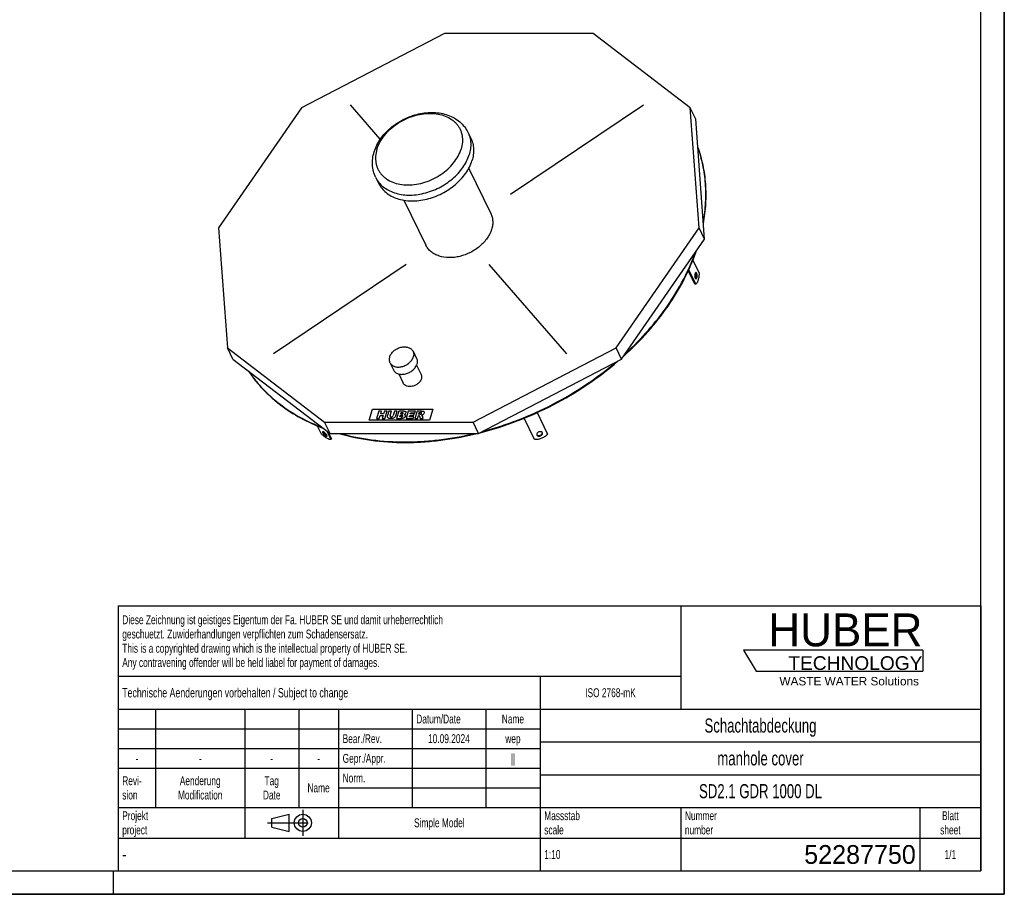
# Model space of a CAD drawing. Header units: millimetres. Extents: x 0 to 4200, y 0 to 2970.
# Tile 2 of 2: x 2100 to 4200, y 0 to 1866. Entities that reach past the tile are written whole.
import ezdxf

# ---------------------------------------------------------------- set-up
doc = ezdxf.new("R2010")
doc.units = ezdxf.units.MM
doc.header["$LTSCALE"] = 231
doc.linetypes.add('CENTER', pattern=[0.6, 0.375, -0.075, 0.075, -0.075])
doc.layers.get('0').update_dxf_attribs({"linetype": 'CONTINUOUS'})
for name, color, linetype in [('_ACHSEN', 7, 'CONTINUOUS'), ('_KURVEN', 7, 'CONTINUOUS'), ('_ZEICHNUNGSELEM', 7, 'CONTINUOUS'), ('HUBER_Logo_BL2', 7, 'CONTINUOUS')]:
    doc.layers.add(name, color=color, linetype=linetype)
doc.styles.get("Standard").update_dxf_attribs({"font": 'txt', "width": 0.7})
doc.styles.add('TEXTSTYLE_2', font='txt')
doc.styles.add('TEXTSTYLE_3', font='arial.ttf')
doc.styles.add('TEXTSTYLE_5', font='txt', dxfattribs={"width": 0.8})
doc.styles.add('TEXTSTYLE_6', font='txt')

# ---------------------------------------------------------------- blocks, each defined once
blk = doc.blocks.new('HUBER_LOGO_BL2', base_point=(3837.4970723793, 503.7418842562))
at = {"layer": 'HUBER_Logo_BL2', "color": 5, "linetype": 'Continuous'}
for p, q in [((4026.4373909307, 520.9963851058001), (3643.9373909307, 520.9963851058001)), ((3643.9373909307, 520.9963851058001), (3670.9373909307, 475.9963851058)), ((4026.4373909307, 520.9963851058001), (4026.4373909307, 475.9963851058)), ((3670.9373909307, 475.9963851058), (4026.4373909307, 475.9963851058))]:
    blk.add_line(p, q, dxfattribs=at)
at = {"layer": 'HUBER_Logo_BL2', "color": 2, "linetype": 'Continuous', "attachment_point": 3, "line_spacing_factor": 0.78}
for s, insert, char_height, width, style in [('HUBER\\P\\fArial;\\H29.25;TECHNOLOGY ', (4025.3559944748, 599.0850705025), 70.2, 387.671641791, 'TEXTSTYLE_2'), ('WASTE WATER Solutions', (4017.975407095, 463.5928255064), 18, 297.0334572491, 'TEXTSTYLE_3')]:
    blk.add_mtext(s, dxfattribs=dict(at, insert=insert, char_height=char_height, width=width, style=style))
blk = doc.blocks.new('PROJEKTIONSMETHODE_1_BL3', base_point=(2680.0000000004, 152.5000000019))
at = {"color": 2, "linetype": 'Continuous'}
for p, q in [((2637.8333333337, 161.6666666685), (2674.5000000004, 170.8333333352)), ((2674.5000000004, 134.1666666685), (2674.5000000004, 170.8333333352)), ((2637.8333333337, 143.3333333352), (2637.8333333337, 161.6666666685)), ((2637.8333333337, 143.3333333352), (2674.5000000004, 134.1666666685))]:
    blk.add_line(p, q, dxfattribs=at)
at = {"color": 2, "linetype": 'CENTER'}
for p, q in [((2703.8333333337, 180.0000000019), (2703.8333333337, 125.0000000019)), ((2628.666666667, 152.5000000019), (2731.3333333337, 152.5000000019))]:
    blk.add_line(p, q, dxfattribs=at)
at = {"color": 2, "linetype": 'Continuous'}
for radius in [18.3333333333, 9.1666666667]:
    blk.add_circle((2703.8333333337, 152.5000000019), radius, dxfattribs=at)
blk = doc.blocks.new('*T11')
at = {"color": 3, "linetype": 'Continuous'}
for p, q in [((0, 0), (1840, 0)), ((0, 0), (0, -565)), ((1200, 0), (1200, -220)), ((1840, 0), (1840, -565)), ((0, -150), (1200, -150)), ((900, -150), (900, -565)), ((0, -220), (1840, -220)), ((80, -220), (80, -430)), ((270, -220), (270, -495)), ((385, -220), (385, -430)), ((470, -220), (470, -495)), ((627, -220), (627, -430)), ((784, -220), (784, -430)), ((0, -262), (900, -262)), ((900, -290), (1840, -290)), ((0, -304), (900, -304)), ((0, -346), (900, -346)), ((900, -360), (1840, -360)), ((470, -388), (900, -388)), ((0, -430), (1840, -430)), ((1200, -430), (1200, -565)), ((1710, -430), (1710, -565)), ((0, -495), (1840, -495)), ((0, -565), (1840, -565))]:
    blk.add_line(p, q, dxfattribs=at)
at = {"layer": '_ZEICHNUNGSELEM', "color": 2, "linetype": 'Continuous', "line_spacing_factor": 0.96}
for s, insert, char_height, width, attachment_point in [('Diese Zeichnung ist geistiges Eigentum der Fa. HUBER SE und damit urheberrechtlich \\Pgeschuetzt. Zuwiderhandlungen verpflichten zum Schadensersatz.\\PThis is a copyrighted drawing which is the intellectual property of HUBER SE.\\PAny contravening offender will be held liabel for payment of damages.', (8.75, -19.9), 19, 2214.8571428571, 1), ('Technische Aenderungen vorbehalten / Subject to change', (8.75, -175), 20, 1524.7619047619, 1), ('ISO 2768-mK', (1050, -175.5), 19, 332.9523809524, 2), ('Datum/Date', (635.75, -231.5), 19, 292.2380952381, 1), ('Name', (842, -231.5), 19, 126.6666666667, 2), ('Schachtabdeckung', (1370, -240), 30, 680, 2), ('Bear./Rev.', (478.75, -273.5), 19, 272.3333333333, 1), ('10.09.2024', (705.5, -273.5), 19, 281.380952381, 2), ('wep', (842, -273.5), 19, 99.5238095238, 2), ('Gepr./Appr.', (478.75, -315.5), 19, 299.4761904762, 1), ('||', (842, -315.5), 19, 50.6666666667, 2), ('manhole cover', (1370, -310), 30, 564.2857142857, 2), ('-', (40, -315.5), 19, 34.380952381, 2), ('-', (175, -315.5), 19, 34.380952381, 2), ('-', (327.5, -315.5), 19, 34.380952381, 2), ('-', (427.5, -315.5), 19, 34.380952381, 2), ('Revi-\\Psion', (8.75, -363.3), 19, 138.4285714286, 1), ('Aenderung\\PModification', (175, -363.3), 19, 303.0952380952, 2), ('Tag\\PDate', (327.5, -363.3), 19, 117.619047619, 2), ('Norm. ', (478.75, -357.5), 19, 175.5238095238, 1), ('Name', (427.5, -378.5), 19, 126.6666666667, 2), ('SD2.1 GDR 1000 DL', (1370, -380), 30, 787.1428571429, 2), ('Projekt\\Pproject', (8.75, -437.8), 19, 183.6666666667, 1), ('Massstab\\Pscale', (908.75, -437.8), 19, 224.380952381, 1), ('Nummer\\Pnumber', (1208.75, -437.8), 19, 186.380952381, 1), ('Blatt\\Psheet', (1775, -437.8), 19, 137.5238095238, 2), ('Simple Model', (685, -453), 19, 328.4285714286, 2), ('1:10', (908.75, -520.5), 19, 94.0952380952, 1), ('1/1', (1775, -520.5), 19, 79.619047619, 2)]:
    blk.add_mtext(s, dxfattribs=dict(at, insert=insert, char_height=char_height, width=width, attachment_point=attachment_point))
for s, insert, char_height, width, attachment_point, style in [('52287750', (1701.25, -510), 40, 586.6666666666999, 3, 'TEXTSTYLE_6'), ('-', (8.75, -517.5), 25, 18.3333333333, 1, 'TEXTSTYLE_5')]:
    blk.add_mtext(s, dxfattribs=dict(at, insert=insert, char_height=char_height, width=width, attachment_point=attachment_point, style=style))

msp = doc.modelspace()

# ---------------------------------------------------------------- linework, layer by layer
at = {"color": 7, "linetype": 'Continuous'}
for p, q in [((4200, 0), (4200, 2970)), ((3006.3301524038, 1835.8826891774), (2701.2603337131, 1677.6036381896)), ((3322.9587205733, 1835.8826891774), (3006.3301524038, 1835.8826891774)), ((3530.2046869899, 1677.6036381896), (3322.9587205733, 1835.8826891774)), ((2701.2603337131, 1677.6036381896), (2524.2755662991, 1421.5027539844)), ((3542.1013197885, 1653.360849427), (3530.2046869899, 1677.6036381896)), ((3548.9071365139, 1421.5027539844), (3530.2046869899, 1677.6036381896)), ((3560.8037693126, 1397.2599652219), (3542.1013197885, 1653.360849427)), ((2524.2755662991, 1421.5027539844), (2542.9780158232, 1165.4018697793)), ((3371.9223691, 1165.4018697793), (3548.9071365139, 1421.5027539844)), ((3560.8037693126, 1397.2599652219), (3548.9071365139, 1421.5027539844)), ((3383.8190018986, 1141.1590810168), (3560.8037693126, 1397.2599652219)), ((2554.8746486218, 1141.1590810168), (2542.9780158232, 1165.4018697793)), ((2542.9780158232, 1165.4018697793), (2750.2239822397, 1007.1228187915)), ((3066.8525504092, 1007.1228187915), (3371.9223691, 1165.4018697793)), ((3383.8190018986, 1141.1590810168), (3371.9223691, 1165.4018697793)), ((2554.8746486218, 1141.1590810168), (2762.1206150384, 982.880030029)), ((3078.7491832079, 982.880030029), (3383.8190018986, 1141.1590810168)), ((2762.1206150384, 982.880030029), (2750.2239822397, 1007.1228187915)), ((2750.2239822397, 1007.1228187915), (3066.8525504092, 1007.1228187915)), ((3078.7491832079, 982.880030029), (3066.8525504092, 1007.1228187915)), ((2762.1206150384, 982.880030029), (3078.7491832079, 982.880030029)), ((0, 0), (4200, 0))]:
    msp.add_line(p, q, dxfattribs=at)
at = {"color": 3, "linetype": 'Continuous'}
for p, q in [((4200, 2970), (4200, 0)), ((2300, 0), (2300, 50)), ((4200, 0), (0, 0))]:
    msp.add_line(p, q, dxfattribs=at)
at = {"color": 5, "linetype": 'Continuous'}
for p, q in [((4150, 50), (4150, 2920)), ((50, 50), (4150, 50))]:
    msp.add_line(p, q, dxfattribs=at)
at = {"color": 7, "linetype": 'Continuous'}
for points, knots in [([(3558.3994339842, 1430.7039768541), (3560.9326345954, 1444.7721708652), (3564.3176313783, 1472.8304131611), (3564.0732821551, 1514.6860215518), (3558.4204376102, 1555.2076055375), (3551.0301219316, 1581.1893298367), (3546.4759724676, 1593.7337404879)], [0, 0, 0, 0, 0.2594833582, 0.5115449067, 0.7577425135, 1, 1, 1, 1]), ([(3558.1548393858, 1434.0105808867), (3560.546935, 1447.7429128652), (3563.7250008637, 1475.1256556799), (3563.4175063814, 1515.9639592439), (3557.9574755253, 1555.5291894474), (3550.8660848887, 1580.9320384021), (3546.4997240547, 1593.212818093)], [0, 0, 0, 0, 0.2592480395, 0.511280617, 0.7575877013, 1, 1, 1, 1]), ([(3389.0883050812, 1148.7430154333), (3406.8782346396, 1164.8400761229), (3440.2260120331, 1198.4150515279), (3483.3599130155, 1253.1408058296), (3518.0847747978, 1310.4911185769), (3535.5623754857, 1350.6812920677), (3542.5772119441, 1370.8360272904)], [0, 0, 0, 0, 0.2640439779, 0.5195595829, 0.7651320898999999, 1, 1, 1, 1]), ([(3392.434130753, 1153.5944781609), (3409.4207373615, 1169.2128939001), (3441.3028359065, 1201.7150299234), (3482.7050154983, 1254.4961337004), (3516.297767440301, 1309.708998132), (3533.4466419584, 1348.3505270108), (3540.4311956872, 1367.741896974)], [0, 0, 0, 0, 0.263569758, 0.5188646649, 0.7645812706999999, 1, 1, 1, 1]), ([(3081.9606008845, 984.5302088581), (3108.822811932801, 991.3952201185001), (3162.0328081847, 1008.3877423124), (3238.4728463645, 1042.738423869), (3310.4178449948, 1085.3434620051), (3354.7203835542, 1118.947950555), (3375.6189498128, 1136.8762959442)], [0, 0, 0, 0, 0.2494003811, 0.501148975, 0.7523138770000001, 1, 1, 1, 1]), ([(3087.4304356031, 987.3561295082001), (3113.2433192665, 994.1983992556), (3164.355861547, 1010.8871154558), (3237.86091876, 1044.1110076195), (3307.1991748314, 1084.9833893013), (3350.0572631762, 1117.0617407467), (3370.3439411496, 1134.1535880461)], [0, 0, 0, 0, 0.249478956, 0.5011101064, 0.7521779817, 1, 1, 1, 1]), ([(2588.2028857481, 1115.6698144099), (2592.7059492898, 1108.9319206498), (2602.3379223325, 1095.7790833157), (2618.4799460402, 1077.2455397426), (2636.3047123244, 1059.9079682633), (2662.4266389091, 1038.3036385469), (2699.1134028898, 1014.6389223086), (2731.1627817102, 1000.0380181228), (2747.8883874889, 993.7029438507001)], [0, 0, 0, 0, 0.1191234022, 0.2392899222, 0.3608719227, 0.4842074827, 0.737103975, 1, 1, 1, 1]), ([(2588.6855147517, 1115.2901674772), (2593.1463797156, 1108.714084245), (2602.6675900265, 1095.8749583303), (2618.5707016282, 1077.7706884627), (2636.0872595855, 1060.8175520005), (2661.7034050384, 1039.6673964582), (2697.5948463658, 1016.4366421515), (2728.9152682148, 1002.0069127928), (2745.2544041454, 995.718886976)], [0, 0, 0, 0, 0.1192080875, 0.2394616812, 0.3611170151, 0.4844977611, 0.7373611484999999, 1, 1, 1, 1]), ([(2780.5033694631, 982.8538660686), (2802.8883376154, 976.3873432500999), (2849.8182030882, 966.7585372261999), (2910.1724943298, 962.9733556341), (2959.9833395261, 964.5882553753), (3011.371542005, 969.4449587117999), (3049.8283015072, 976.6191261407), (3075.2642744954, 982.8538660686)], [0, 0, 0, 0, 0.2346507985, 0.4804244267, 0.6072052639, 0.7362581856, 1, 1, 1, 1]), ([(2784.2228263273, 982.8701465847), (2805.9868835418, 976.8212299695), (2851.4947392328, 967.8150002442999), (2909.9289632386, 964.2673667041), (2958.105232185, 965.7774931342), (3007.7700267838, 970.3193390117), (3044.9534764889, 977.0322572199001), (3069.5663442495, 982.8701465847)], [0, 0, 0, 0, 0.235158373, 0.481048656, 0.6077540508, 0.7366638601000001, 1, 1, 1, 1])]:
    msp.add_open_spline(points, degree=3, knots=knots, dxfattribs=at)
at = {"layer": '_ACHSEN', "color": 7, "linetype": 'Continuous'}
for p, q in [((3055.9636060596, 1625.4768834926), (3062.0644433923, 1613.0446841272)), ((3057.6289771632, 1548.310570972), (3104.7484234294, 1452.291234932)), ((2859.3603739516, 1528.9980302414), (2865.4612112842, 1516.5658308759)), ((2919.379730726, 1480.4640834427), (2966.4977487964, 1384.4476577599)), ((3535.6457394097, 1352.3496738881), (3549.0340009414, 1325.0672653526)), ((3539.9298892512, 1301.5674580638), (3525.9817817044, 1329.9907128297)), ((3541.7720112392, 1301.5674580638), (3526.8817150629, 1331.9106913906)), ((3541.7720112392, 1301.5674580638), (3539.9298892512, 1301.5674580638)), ((2938.9115729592, 1158.2910662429), (2946.537619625, 1142.7508170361)), ((2889.5363320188, 1134.0612172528), (2897.1623786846, 1118.5209680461)), ((2946.4460554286, 1128.6368621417), (2956.1340035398, 1108.8948995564)), ((2908.3809521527, 1109.9604620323), (2918.0701814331, 1090.2158886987)), ((3198.2149493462, 969.9478607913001), (3175.8279574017, 1015.5677539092)), ((3203.338199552, 1027.4208087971), (3225.7758107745, 981.6977644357)), ((3203.4724905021, 1027.4813744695), (3225.2740209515, 983.0545264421)), ((2743.6180996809, 981.6977644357), (2735.2407011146, 998.7691078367)), ((2754.8434233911, 988.4378076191), (2763.916971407, 969.9478607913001)), ((2758.0521194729, 985.9872442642), (2765.257303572, 971.3046227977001)), ((2763.916971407, 969.9478607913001), (2765.257303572, 971.3046227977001)), ((3202.8485494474, 979.7841930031), (3202.9734414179, 979.4930998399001)), ((3215.0413733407, 984.2936315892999), (3214.9164813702, 984.5847247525)), ((3225.7758107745, 981.6977644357), (3225.2740209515, 983.0545264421))]:
    msp.add_line(p, q, dxfattribs=at)
for points, knots in [([(2856.0533304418, 1583.7033743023), (2857.5407210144, 1588.5165719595), (2861.3968926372, 1598.0396933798), (2869.3919684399, 1611.4391212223), (2879.4443192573, 1623.9178630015), (2895.3420074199, 1639.1027721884), (2918.8226338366, 1654.4232128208), (2945.2043271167, 1663.9422600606), (2966.9334284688, 1667.5124431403), (2982.9881923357, 1668.0512201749), (2998.5513689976, 1666.4028719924), (3013.286283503, 1662.5278647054), (3026.8369243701, 1656.4181174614), (3038.8168113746, 1648.1194571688), (3048.8062874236, 1637.7873264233), (3053.8869546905, 1629.7086540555), (3055.9636060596, 1625.4768834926)], [0, 0, 0, 0, 0.06027792, 0.12230365, 0.1860801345, 0.2514013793, 0.3847443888, 0.5182103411, 0.5836709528, 0.6476190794, 0.7098281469, 0.7702794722, 0.8291551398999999, 0.8867903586, 0.9435979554, 1, 1, 1, 1]), ([(3062.0644433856, 1613.0446841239), (3063.7996058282, 1609.5087933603), (3066.5652899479, 1601.9779609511), (3068.3556560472, 1589.9152639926), (3067.7890619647, 1577.3227353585), (3065.9051507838, 1568.9672229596), (3064.6190061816, 1564.8052575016)], [0, 0, 0, 0, 0.2390843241, 0.482916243, 0.73557495, 1, 1, 1, 1]), ([(2859.3603739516, 1528.9980302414), (2857.3370154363, 1533.1212013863), (2854.1179426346, 1541.8384788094), (2852.0025634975, 1555.6698603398), (2852.5717089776, 1569.8340247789), (2854.6408472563, 1579.132577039), (2856.0533304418, 1583.7033743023)], [0, 0, 0, 0, 0.2457504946, 0.4931759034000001, 0.744019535, 1, 1, 1, 1]), ([(2865.4612112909, 1516.5658308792), (2867.3094676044, 1512.7994789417), (2871.9128328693, 1505.5754575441), (2881.1277728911, 1496.3503292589), (2892.4210036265, 1488.9025003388), (2905.4799070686, 1483.4072863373), (2919.9693820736, 1479.9775258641), (2935.5283568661, 1478.6818232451), (2951.7743601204, 1479.5414886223), (2968.3069793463, 1482.528779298), (2984.7232315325, 1487.5688134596), (3005.8184370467, 1496.813770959), (3025.0925922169, 1509.5100096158), (3041.3115543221, 1525.0368118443), (3051.4375856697, 1537.5809992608), (3059.3777262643, 1550.8183454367), (3063.1779674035, 1560.1420543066), (3064.6190061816, 1564.8052575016)], [0, 0, 0, 0, 0.0506985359, 0.1025337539, 0.1564623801, 0.2131400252, 0.2728775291, 0.3356565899, 0.4011768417, 0.4689143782, 0.5381818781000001, 0.6081870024, 0.7468171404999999, 0.8140719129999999, 0.8789642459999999, 0.9410191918, 1, 1, 1, 1]), ([(3104.7484232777, 1452.2912348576), (3105.9685818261, 1449.8048087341), (3107.913403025, 1444.5091559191), (3109.1723803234, 1436.0267110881), (3108.773954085, 1427.1716911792), (3107.449194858, 1421.2961253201), (3106.5447826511, 1418.3694463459)], [0, 0, 0, 0, 0.239084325, 0.4829162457, 0.7355749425, 1, 1, 1, 1]), ([(3106.5447826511, 1418.3694463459), (3104.471445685, 1411.6601254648), (3099.4146645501, 1401.8678803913), (3090.157552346, 1390.4087064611), (3078.7462154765, 1379.4822280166), (3061.8263174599, 1368.3362347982), (3042.8220997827, 1361.2365234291), (3027.1899707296, 1358.4126172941), (3012.3248168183, 1357.622802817), (2997.9988736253, 1359.7160733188), (2985.4567329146, 1364.994616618), (2977.5141760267, 1370.2322634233), (2971.0345724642, 1376.719247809), (2967.7974346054, 1381.7991722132), (2966.497748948, 1384.4476578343)], [0, 0, 0, 0, 0.120791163, 0.1857443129, 0.2530621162, 0.3918221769, 0.530991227, 0.5987922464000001, 0.6643739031, 0.7866602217, 0.8433909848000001, 0.8973701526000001, 0.94925395, 1, 1, 1, 1]), ([(3542.3525874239, 1326.0334610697), (3542.2202739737, 1326.0334622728), (3541.937812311, 1325.9735726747), (3541.5491796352, 1325.7246936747), (3541.1885528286, 1325.3343115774), (3540.7172779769, 1324.5869360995), (3540.2579854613, 1323.3514584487), (3539.9150607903, 1321.6221226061), (3539.7837770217, 1319.7017486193), (3539.8768785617, 1317.7661301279), (3540.184984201, 1315.9925100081), (3540.5499049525, 1314.9090016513), (3540.7791563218, 1314.4418364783)], [0, 0, 0, 0, 0.0313933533, 0.0665360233, 0.1078921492, 0.156539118, 0.275362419, 0.4178848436, 0.5738379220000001, 0.7308844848, 0.8765310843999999, 1, 1, 1, 1]), ([(3541.4307839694, 1313.4783204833), (3541.6672685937, 1313.7153385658), (3542.0892900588, 1314.3618225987), (3542.5419796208, 1315.5382882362), (3542.8683467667, 1316.9770082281), (3543.1013219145, 1319.1309824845), (3543.0160353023, 1321.3218086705), (3542.5960241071, 1323.3418249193), (3542.275661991, 1324.2343093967), (3542.0838965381, 1324.6250863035)], [0, 0, 0, 0, 0.08662436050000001, 0.1962618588, 0.325234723, 0.4670215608, 0.7561981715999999, 0.8873802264, 1, 1, 1, 1]), ([(3542.0838965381, 1324.6250863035), (3542.0363119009, 1324.722053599), (3541.8554584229, 1325.064579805), (3541.6304726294, 1325.387862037), (3541.4331874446, 1325.586190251)], [0, 0, 0, 0, 0.2785612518, 1, 1, 1, 1]), ([(3549.0340009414, 1325.0672653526), (3549.0060429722, 1322.4376345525), (3548.7327850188, 1318.5661353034), (3547.8628870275, 1313.6224436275), (3547.0080259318, 1310.2984047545), (3545.9606830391, 1307.3659873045), (3544.7451642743, 1304.8948483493), (3543.390866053, 1302.9424596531), (3542.3210926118, 1301.9372684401), (3541.7720112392, 1301.5674580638)], [0, 0, 0, 0, 0.3121755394, 0.458990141, 0.5954763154, 0.7191050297, 0.8280294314, 0.9214148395, 1, 1, 1, 1]), ([(3543.9260185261, 1324.6250863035), (3543.823412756, 1324.8341748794), (3543.6103305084, 1325.2088667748), (3543.2261845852, 1325.6664224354), (3542.8070327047, 1325.9611740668), (3542.4966622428, 1326.0334597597), (3542.3525874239, 1326.0334610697)], [0, 0, 0, 0, 0.315947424, 0.582084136, 0.8045574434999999, 1, 1, 1, 1]), ([(3542.352587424, 1313.0334617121), (3542.4849008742, 1313.033460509), (3542.7673625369, 1313.0933501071), (3543.1559952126, 1313.3422291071), (3543.5166220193, 1313.7326112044), (3543.987896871, 1314.4799866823), (3544.4471893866, 1315.7154643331), (3544.7901140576, 1317.4448001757), (3544.9213978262, 1319.3651741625), (3544.8282962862, 1321.3007926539), (3544.5201906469, 1323.0744127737), (3544.1552698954, 1324.1579211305), (3543.9260185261, 1324.6250863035)], [0, 0, 0, 0, 0.0313933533, 0.0665360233, 0.1078921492, 0.156539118, 0.275362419, 0.4178848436, 0.5738379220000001, 0.7308844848, 0.8765310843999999, 1, 1, 1, 1]), ([(3540.7791563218, 1314.4418364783), (3540.8817620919, 1314.2327479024), (3541.0948443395, 1313.858056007), (3541.4789902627, 1313.4005003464), (3541.8981421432, 1313.1057487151), (3542.2085126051, 1313.0334630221), (3542.352587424, 1313.0334617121)], [0, 0, 0, 0, 0.315947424, 0.582084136, 0.8045574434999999, 1, 1, 1, 1]), ([(2888.8947751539, 1146.1761417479), (2889.6352526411, 1148.5723277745), (2892.0884531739, 1153.3231485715), (2896.6998186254, 1158.2544476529), (2901.210432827, 1161.6359716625), (2906.2116837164, 1164.5472473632), (2912.9279349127, 1167.058383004), (2919.9139803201, 1167.921657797), (2925.2220914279, 1167.4799813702), (2928.86126849, 1166.6185363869), (2932.1408353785, 1165.2384821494), (2934.9770512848, 1163.3680173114), (2937.2913018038, 1161.0512059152), (2938.4473976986, 1159.2369530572), (2938.9115725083, 1158.2910660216)], [0, 0, 0, 0, 0.1207864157, 0.252777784, 0.3218039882, 0.3917685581, 0.5309321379, 0.6640420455, 0.7268774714, 0.7866686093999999, 0.8433971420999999, 0.8973741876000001, 0.9492559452, 1, 1, 1, 1]), ([(2938.9115725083, 1158.2910660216), (2939.3473446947, 1157.4030573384), (2940.0419216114, 1155.5117518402), (2940.4915576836, 1152.4823076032), (2940.3492622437, 1149.3198004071), (2939.8761341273, 1147.2213840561), (2939.553129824, 1146.1761417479)], [0, 0, 0, 0, 0.2390843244, 0.4829162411, 0.7355749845, 1, 1, 1, 1]), ([(2888.8947751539, 1146.1761417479), (2888.5717708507, 1145.1308994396), (2888.0986427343, 1143.0324830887), (2887.9563472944, 1139.8699758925), (2888.4059833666, 1136.8405316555), (2889.1005602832, 1134.9492261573), (2889.5363324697, 1134.0612174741)], [0, 0, 0, 0, 0.2644250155, 0.5170837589, 0.7609156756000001, 1, 1, 1, 1]), ([(2889.5363324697, 1134.0612174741), (2890.0005072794, 1133.1153304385), (2891.1566031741, 1131.3010775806), (2893.4708536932, 1128.9842661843), (2896.3070695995, 1127.1138013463), (2899.586636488, 1125.7337471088), (2903.2258135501, 1124.8723021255), (2908.5339246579, 1124.4306256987), (2915.5199700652, 1125.2939004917), (2922.2362212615, 1127.8050361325), (2927.237472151, 1130.7163118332), (2931.7480863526, 1134.0978358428), (2936.359451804, 1139.0291349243), (2938.8126523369, 1143.7799557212), (2939.553129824, 1146.1761417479)], [0, 0, 0, 0, 0.05074405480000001, 0.1026258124, 0.1566028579, 0.2133313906, 0.2731225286, 0.3359579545, 0.4690678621, 0.6082314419, 0.6781960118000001, 0.7472222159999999, 0.8792135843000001, 1, 1, 1, 1]), ([(2946.5376191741, 1142.7508168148), (2946.9733913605, 1141.8628081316), (2947.6679682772, 1139.9715026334), (2948.1176043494, 1136.9420583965), (2947.9753089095, 1133.7795512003), (2947.5021807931, 1131.6811348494), (2947.1791764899, 1130.6358925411)], [0, 0, 0, 0, 0.2390843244, 0.4829162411, 0.7355749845, 1, 1, 1, 1]), ([(2897.1623791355, 1118.5209682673), (2897.6265539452, 1117.5750812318), (2898.78264984, 1115.7608283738), (2901.096900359, 1113.4440169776), (2903.9331162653, 1111.5735521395), (2907.2126831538, 1110.1934979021), (2910.8518602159, 1109.3320529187), (2916.1599713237, 1108.890376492), (2923.146016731, 1109.753651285), (2929.8622679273, 1112.2647869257), (2934.8635188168, 1115.1760626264), (2939.3741330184, 1118.557586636), (2943.9854984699, 1123.4888857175), (2946.4386990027, 1128.2397065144), (2947.1791764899, 1130.6358925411)], [0, 0, 0, 0, 0.05074405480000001, 0.1026258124, 0.1566028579, 0.2133313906, 0.2731225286, 0.3359579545, 0.4690678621, 0.6082314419, 0.6781960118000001, 0.7472222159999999, 0.8792135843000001, 1, 1, 1, 1]), ([(2956.6285855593, 1099.5553941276), (2956.0577447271, 1097.7081525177), (2954.1665363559, 1094.0457032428), (2950.6116478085, 1090.2441136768), (2947.1342573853, 1087.6372796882), (2943.2792372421, 1085.3928936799), (2938.0979481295, 1083.4574633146), (2931.7711623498, 1082.6722485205), (2926.7438084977, 1083.4065601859), (2923.2899573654, 1084.8600060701), (2921.1033012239, 1086.3020351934), (2919.3192746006, 1088.0880684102), (2918.4280163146, 1089.4866949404), (2918.0701815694, 1090.2158887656)], [0, 0, 0, 0, 0.1208281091, 0.2528650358, 0.3219150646, 0.3919037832, 0.5311153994, 0.6642712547, 0.7865949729, 0.8433430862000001, 0.8973387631, 0.9492384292, 1, 1, 1, 1]), ([(2956.1340034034, 1108.8948994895), (2956.4699424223, 1108.210324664), (2957.0051644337, 1106.7516705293), (2957.4769351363, 1103.587046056), (2957.1136268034, 1101.1249881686), (2956.6285855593, 1099.5553941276)], [0, 0, 0, 0, 0.2395657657, 0.4838886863, 1, 1, 1, 1]), ([(2763.916971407, 969.9478607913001), (2763.3762181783, 969.8578526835), (2762.1155973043, 969.8983202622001), (2760.0912987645, 970.4113209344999), (2757.7558442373, 971.3651991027), (2755.1653097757, 972.74213732), (2752.3803648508, 974.5102387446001), (2748.4016480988, 977.4067847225), (2745.5096850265, 979.9054987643), (2743.6180996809, 981.6977644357)], [0, 0, 0, 0, 0.068665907, 0.1553356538, 0.2607501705, 0.3838241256, 0.5223970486, 0.6735981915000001, 1, 1, 1, 1]), ([(2746.0930103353, 986.6070227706), (2746.0082455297, 986.5212207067), (2745.8830060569, 986.2621191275), (2745.8885078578, 985.7855577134), (2746.0361079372, 985.2095232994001), (2746.2115089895, 984.8038254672), (2746.3190280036, 984.5847247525)], [0, 0, 0, 0, 0.1693050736, 0.3817417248, 0.6574061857, 1, 1, 1, 1]), ([(2755.1152057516, 979.4930998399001), (2754.8884490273, 979.955181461), (2754.2934489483, 980.9130714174), (2753.1906500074, 982.3065487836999), (2751.8737328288, 983.6844507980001), (2750.4610166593, 984.9218226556), (2749.2583793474, 985.7838540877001), (2748.3416027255, 986.3061067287), (2747.7407069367, 986.5832129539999), (2747.2065192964, 986.7594411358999), (2746.7480468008, 986.8308844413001), (2746.3674273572, 986.7948241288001), (2746.1645284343, 986.6794160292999), (2746.0930103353, 986.6070227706)], [0, 0, 0, 0, 0.127565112, 0.2782049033, 0.4398874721, 0.5992188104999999, 0.7430863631, 0.8056564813, 0.8604679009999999, 0.9068315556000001, 0.9446349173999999, 0.9747798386, 1, 1, 1, 1]), ([(2746.3190280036, 984.5847247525), (2746.5457847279, 984.1226431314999), (2747.1407848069, 983.1647531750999), (2748.2435837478, 981.7712758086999), (2749.5605009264, 980.3933737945), (2750.9732170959, 979.1560019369), (2752.1758544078, 978.2939705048), (2753.0926310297, 977.7717178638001), (2753.6935268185, 977.4946116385), (2754.2277144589, 977.3183834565), (2754.6861869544, 977.2469401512), (2755.066806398, 977.2830004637), (2755.2697053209, 977.3984085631), (2755.3412234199, 977.4708018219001)], [0, 0, 0, 0, 0.127565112, 0.2782049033, 0.4398874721, 0.5992188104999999, 0.7430863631, 0.8056564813, 0.8604679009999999, 0.9068315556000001, 0.9446349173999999, 0.9747798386, 1, 1, 1, 1]), ([(2747.3488121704, 986.7074465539), (2747.3672467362, 986.6470612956), (2747.4545811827, 986.385485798), (2747.5657268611, 986.1322913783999), (2747.6593601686, 985.9414867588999)], [0, 0, 0, 0, 0.2290230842, 1, 1, 1, 1]), ([(2747.6593601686, 985.9414867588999), (2747.8345781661, 985.5844300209), (2748.274092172, 984.8429060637), (2749.3895488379, 983.3271075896), (2751.0797553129, 981.5307287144), (2752.9508232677, 980.0005917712), (2754.423388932, 979.1174542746), (2755.1060770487, 978.8215686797), (2755.4231263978, 978.7286736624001)], [0, 0, 0, 0, 0.1106330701, 0.2390333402, 0.5229680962, 0.7943934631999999, 0.9081020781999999, 1, 1, 1, 1]), ([(2755.3412234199, 977.4708018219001), (2755.4259882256, 977.5566038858), (2755.5512276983, 977.815705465), (2755.5457258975, 978.2922668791), (2755.398125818, 978.8683012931), (2755.2227247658, 979.2739991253), (2755.1152057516, 979.4930998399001)], [0, 0, 0, 0, 0.1693050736, 0.3817417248, 0.6574061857, 1, 1, 1, 1]), ([(3225.7758107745, 981.6977644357), (3224.2282229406, 979.7734221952), (3220.432213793, 976.2627323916), (3213.604643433, 972.4364019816), (3206.032185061, 970.1455416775), (3200.7647983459, 969.782213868), (3198.2149493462, 969.9478607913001)], [0, 0, 0, 0, 0.2392543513, 0.4943279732, 0.7524341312, 1, 1, 1, 1]), ([(3214.9164813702, 984.5847247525), (3214.7882721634, 984.8459876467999), (3214.4478645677, 985.3463929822), (3213.7417740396, 985.9551227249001), (3212.8634517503, 986.4149683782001), (3211.4686523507, 986.8225208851), (3209.494926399, 986.8683469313), (3207.1407227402, 986.2675826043), (3205.0268835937, 985.0937547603), (3203.4301746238, 983.4979713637), (3202.6952886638, 981.8925495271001), (3202.622513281, 980.6372511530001), (3202.7485831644, 980.0544775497), (3202.8485495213, 979.7841930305)], [0, 0, 0, 0, 0.0512766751, 0.1051006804, 0.1627060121, 0.2246094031, 0.3597934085, 0.5045122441, 0.6482154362, 0.7807306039, 0.8965167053, 0.9492249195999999, 1, 1, 1, 1]), ([(3202.6750859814, 980.4954171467), (3202.9815448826, 980.0328951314), (3203.9064426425, 979.2162799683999), (3205.7373009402, 978.6151252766), (3207.8527482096, 978.5783748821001), (3210.0256042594, 979.0996911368), (3212.0163634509, 980.115294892), (3213.6014928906, 981.5179987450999), (3214.6041063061, 983.1648330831), (3214.7781804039, 984.3869909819), (3214.7113474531, 984.9381092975)], [0, 0, 0, 0, 0.1048755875, 0.2239488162, 0.3575446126, 0.4998831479, 0.6422461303, 0.7759076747, 0.8950640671, 1, 1, 1, 1]), ([(3202.9734414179, 979.4930998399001), (3203.1016506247, 979.2318369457), (3203.4420582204, 978.7314316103), (3204.1481487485, 978.1227018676), (3205.0264710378, 977.6628562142), (3206.4212704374, 977.2553037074), (3208.3949963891, 977.2094776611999), (3210.7492000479, 977.8102419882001), (3212.8630391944, 978.9840698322), (3214.4597481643, 980.5798532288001), (3215.1946341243, 982.1852750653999), (3215.2674095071, 983.4405734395), (3215.1413396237, 984.0233470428), (3215.0413732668, 984.293631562)], [0, 0, 0, 0, 0.0512766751, 0.1051006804, 0.1627060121, 0.2246094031, 0.3597934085, 0.5045122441, 0.6482154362, 0.7807306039, 0.8965167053, 0.9492249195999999, 1, 1, 1, 1])]:
    msp.add_open_spline(points, degree=3, knots=knots, dxfattribs=at)
at = {"layer": '_ACHSEN', "color": 9, "linetype": 'Continuous'}
for points, knots in [([(2862.0314923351, 1589.4338227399), (2863.6219165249, 1594.5804373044), (2868.0656797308, 1604.8616277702), (2877.6789412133, 1619.1437830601), (2890.0767098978, 1632.2791405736), (2904.7880604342, 1643.779826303), (2921.2628989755, 1653.2254462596), (2938.885514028, 1660.2641164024), (2956.9993423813, 1664.6316362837), (2974.9316659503, 1666.1599691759), (2992.0217697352, 1664.7773898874), (3007.6321403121, 1660.5140142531), (3019.0881130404, 1654.5559433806), (3026.8189322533, 1648.5177364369), (3031.8174164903, 1643.4735010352), (3036.0408105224, 1637.9015127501), (3039.4463328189, 1631.8566529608), (3041.9989065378, 1625.3997444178), (3043.6735323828, 1618.5966674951), (3044.4544939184, 1611.5144015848), (3044.2971691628, 1601.6644868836), (3042.8131509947, 1594.2583039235), (3041.3222735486, 1589.4338227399)], [0, 0, 0, 0, 0.0610727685, 0.1260045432, 0.1942856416, 0.2649996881, 0.3369660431, 0.4088767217, 0.479429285, 0.5474599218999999, 0.6120808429, 0.6728230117, 0.7297742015, 0.7570857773, 0.7837831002, 0.8100557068, 0.836118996, 0.8622016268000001, 0.8885310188, 0.9153190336, 0.9427498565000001, 1, 1, 1, 1]), ([(3055.9636060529, 1625.4768834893), (3057.6987684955, 1621.9409927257), (3060.4644526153, 1614.4101603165), (3062.2548187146, 1602.3474633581), (3061.688224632, 1589.7549347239), (3059.8043134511, 1581.399422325), (3058.5181688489, 1577.237456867)], [0, 0, 0, 0, 0.2390843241, 0.482916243, 0.73557495, 1, 1, 1, 1]), ([(2862.0314923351, 1589.4338227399), (2860.540614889, 1584.6093415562), (2859.0565967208, 1577.2031585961), (2858.8992719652, 1567.3532438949), (2859.6802335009, 1560.2709779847), (2861.3548593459, 1553.4679010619), (2863.907433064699, 1547.010992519), (2867.3129553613, 1540.9661327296), (2871.5363493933, 1535.3941444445), (2876.5348336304, 1530.3499090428), (2884.2656528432, 1524.3117020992), (2895.7216255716, 1518.3536312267), (2911.3319961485, 1514.0902555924), (2928.4220999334, 1512.7076763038), (2946.3544235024, 1514.236009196), (2964.4682518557, 1518.6035290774), (2982.0908669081, 1525.6421992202), (2998.5657054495, 1535.0878191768), (3013.2770559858, 1546.5885049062), (3025.6748246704, 1559.7238624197), (3035.2880861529, 1574.0060177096), (3039.7318493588, 1584.2872081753), (3041.3222735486, 1589.4338227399)], [0, 0, 0, 0, 0.0572501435, 0.0846809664, 0.1114689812, 0.1377983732, 0.163881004, 0.1899442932, 0.2162168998, 0.2429142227, 0.2702257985, 0.3271769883, 0.3879191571, 0.4525400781, 0.520570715, 0.5911232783, 0.6630339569, 0.7350003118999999, 0.8057143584, 0.8739954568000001, 0.9389272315, 1, 1, 1, 1]), ([(2859.3603739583, 1528.9980302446), (2861.2086302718, 1525.2316783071), (2865.8119955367, 1518.0076569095), (2875.0269355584, 1508.7825286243), (2886.3201662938, 1501.3346997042), (2899.379069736, 1495.8394857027), (2913.8685447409, 1492.4097252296), (2929.4275195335, 1491.1140226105), (2945.6735227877, 1491.9736879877), (2962.2061420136, 1494.9609786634), (2978.6223941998, 1500.001012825), (2999.7175997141, 1509.2459703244), (3018.9917548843, 1521.9422089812), (3035.2107169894, 1537.4690112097), (3045.3367483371, 1550.0131986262), (3053.2768889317, 1563.2505448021), (3057.0771300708, 1572.574253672), (3058.5181688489, 1577.237456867)], [0, 0, 0, 0, 0.0506985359, 0.1025337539, 0.1564623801, 0.2131400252, 0.2728775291, 0.3356565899, 0.4011768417, 0.4689143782, 0.5381818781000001, 0.6081870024, 0.7468171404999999, 0.8140719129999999, 0.8789642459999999, 0.9410191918, 1, 1, 1, 1])]:
    msp.add_open_spline(points, degree=3, knots=knots, dxfattribs=at)
at = {"layer": '_KURVEN', "color": 4, "linetype": 'Continuous'}
for p, q in [((2869.1496677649, 1610.4226596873), (2805.2846832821, 1684.1009418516)), ((3146.6545399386, 1493.1453752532), (3430.1959748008, 1684.1009418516)), ((2924.5916322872, 1343.5935174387), (2641.050197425, 1152.6379508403)), ((3100.4395204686, 1343.5935174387), (3265.9614889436, 1152.6379508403)), ((2845.2743283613, 1011.0394533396), (2852.5363180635, 1034.5392606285)), ((2852.5363180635, 1034.5392606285), (2981.4848572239, 1034.5392606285)), ((2865.9775160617, 1030.6226260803), (2861.1361895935, 1014.9560878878)), ((2871.6697486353, 1030.6226260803), (2865.9775160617, 1030.6226260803)), ((2869.9756146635, 1025.1404065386), (2871.6697486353, 1030.6226260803)), ((2877.8897372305, 1030.6226260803), (2876.1956032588, 1025.1404065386)), ((2883.6070999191, 1030.6226260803), (2877.8897372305, 1030.6226260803)), ((2878.765773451, 1014.9560878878), (2883.6070999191, 1030.6226260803)), ((2887.4019233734, 1030.6226260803), (2884.5156209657, 1021.282548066)), ((2893.0815898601, 1030.6226260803), (2887.4019233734, 1030.6226260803)), ((2890.125936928, 1021.0581296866), (2893.0815898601, 1030.6226260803)), ((2899.3769719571, 1030.6226260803), (2896.4213190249, 1021.0581296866)), ((2905.0566406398, 1030.6226260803), (2899.3769719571, 1030.6226260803)), ((2902.1703382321, 1021.282548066), (2905.0566406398, 1030.6226260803)), ((2908.8388964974, 1030.6226260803), (2903.9975700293, 1014.9560878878)), ((2919.4945538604, 1030.6226260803), (2908.8388964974, 1030.6226260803)), ((2928.8308178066, 1030.6226260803), (2923.9894913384, 1014.9560878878)), ((2944.0854952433, 1030.6226260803), (2928.8308178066, 1030.6226260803)), ((2947.5033544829, 1030.6226260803), (2942.6620280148, 1014.9560878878)), ((2943.0518422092, 1027.2777236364), (2944.0854952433, 1030.6226260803)), ((2956.9904032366, 1030.6226260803), (2947.5033544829, 1030.6226260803)), ((2981.4848572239, 1034.5392606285), (2974.2228675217, 1011.0394533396)), ((2974.2228675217, 1011.0394533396), (2845.2743283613, 1011.0394533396)), ((2861.1361895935, 1014.9560878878), (2866.8284221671, 1014.9560878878)), ((2866.8284221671, 1014.9560878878), (2868.7867485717, 1021.2932344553)), ((2868.7867485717, 1021.2932344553), (2875.0067371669, 1021.2932344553)), ((2876.1956032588, 1025.1404065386), (2869.9756146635, 1025.1404065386)), ((2875.0067371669, 1021.2932344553), (2873.0484107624, 1014.9560878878)), ((2873.0484107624, 1014.9560878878), (2878.765773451, 1014.9560878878)), ((2903.9975700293, 1014.9560878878), (2913.8238933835, 1014.9560878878)), ((2910.7803212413, 1018.3223631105), (2911.7611356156, 1021.496279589)), ((2913.6829814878, 1018.3223631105), (2910.7803212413, 1018.3223631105)), ((2911.7611356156, 1021.496279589), (2914.6512304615, 1021.496279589)), ((2912.6825069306, 1024.477838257), (2913.6005756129, 1027.4487096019)), ((2915.1579347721, 1024.477838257), (2912.6825069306, 1024.477838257)), ((2913.6005756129, 1027.4487096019), (2916.1137040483, 1027.4487096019)), ((2923.9894913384, 1014.9560878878), (2939.5206163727, 1014.9560878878)), ((2930.790687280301, 1018.5040352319), (2931.7450823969, 1021.5924589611)), ((2940.6170150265, 1018.5040352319), (2930.790687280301, 1018.5040352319)), ((2931.7450823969, 1021.5924589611), (2940.6038523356, 1021.5924589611)), ((2932.7325017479, 1024.7877491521), (2933.5019620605, 1027.2777236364)), ((2941.5912716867, 1024.7877491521), (2932.7325017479, 1024.7877491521)), ((2933.5019620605, 1027.2777236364), (2943.0518422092, 1027.2777236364)), ((2939.5206163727, 1014.9560878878), (2940.6170150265, 1018.5040352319)), ((2940.6038523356, 1021.5924589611), (2941.5912716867, 1024.7877491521)), ((2942.6620280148, 1014.9560878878), (2948.3793863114, 1014.9560878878)), ((2948.3793863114, 1014.9560878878), (2950.3443175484, 1021.314607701)), ((2950.3443175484, 1021.314607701), (2950.8469423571, 1021.314607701)), ((2951.259084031, 1024.2747931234), (2952.2432007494, 1027.4593959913)), ((2953.6591238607, 1024.2747931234), (2951.259084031, 1024.2747931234)), ((2952.2432007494, 1027.4593959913), (2954.7437637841, 1027.4593959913)), ((2952.7866594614, 1019.7436795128), (2954.3480614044, 1014.9560878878)), ((2954.3480614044, 1014.9560878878), (2960.7816694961, 1014.9560878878)), ((2960.7816694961, 1014.9560878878), (2959.4174485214, 1019.4872010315))]:
    msp.add_line(p, q, dxfattribs=at)
for points in [[(2919.4945538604, 1030.6226260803), (2921.2663060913, 1030.6226260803), (2922.5078116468, 1030.2485959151), (2923.2316312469, 1029.5005346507)], [(2923.2316312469, 1029.5005346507), (2923.955450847, 1028.7524733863), (2924.1456354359, 1027.8227397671), (2923.8054876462, 1026.7220211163)], [(2956.9904032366, 1030.6226260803), (2958.7495944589, 1030.6226260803), (2960.0544852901, 1030.4943866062), (2960.905084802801, 1030.2379085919)], [(2960.905084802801, 1030.2379085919), (2961.7556843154, 1029.9814305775), (2962.3484480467, 1029.5005346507), (2962.7068248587, 1028.8033841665)], [(2884.2222501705, 1018.6317789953), (2884.1829682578, 1019.6368132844), (2884.2778477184, 1020.5131135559), (2884.5156209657, 1021.282548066)], [(2884.8763812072, 1016.8285258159), (2884.4636214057, 1017.4140032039), (2884.2464566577, 1018.0124519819), (2884.2222501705, 1018.6317789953)], [(2886.4146408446, 1015.4775197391), (2885.799541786, 1015.8003283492), (2885.2848288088, 1016.2491650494), (2884.8763812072, 1016.8285258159)], [(2888.8732165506, 1014.8492220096), (2887.8507271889, 1014.9560878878), (2887.0213140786, 1015.1591330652), (2886.4146408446, 1015.4775197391)], [(2891.7640391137, 1014.6889231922), (2890.8593148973, 1014.6889231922), (2889.8957059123, 1014.7423561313), (2888.8732165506, 1014.8492220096)], [(2890.125936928, 1021.0581296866), (2889.8617444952, 1020.2032026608), (2889.9334386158, 1019.5406343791), (2890.3377184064, 1019.0597372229)], [(2890.3377184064, 1019.0597372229), (2890.7419971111, 1018.5788413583), (2891.4484143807, 1018.3437363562), (2892.4410985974, 1018.3437363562)], [(2895.9045824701, 1015.2117877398), (2894.697711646, 1014.8705951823), (2893.3096119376, 1014.6889231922), (2891.7640391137, 1014.6889231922)], [(2892.4410985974, 1018.3437363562), (2893.4212196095, 1018.3437363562), (2894.2603751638, 1018.5788413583), (2894.9585695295, 1019.0490511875)], [(2894.9585695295, 1019.0490511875), (2895.6567640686, 1019.5192611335), (2896.153824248, 1020.1925162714), (2896.4213190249, 1021.0581296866)], [(2898.5831361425, 1016.5056431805), (2897.6627902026, 1015.8858210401), (2896.7767523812, 1015.4583575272), (2895.9045824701, 1015.2117877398)], [(2900.8460560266, 1018.664333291), (2900.2524988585, 1017.8414667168), (2899.5034820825, 1017.125465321), (2898.5831361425, 1016.5056431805)], [(2902.1703382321, 1021.282548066), (2901.8830289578, 1020.3528149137), (2901.439614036, 1019.4872010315), (2900.8460560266, 1018.664333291)], [(2913.6829814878, 1018.3223631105), (2914.6631003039, 1018.3223631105), (2915.3971417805, 1018.4612887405), (2915.8917107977, 1018.7605131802)], [(2916.4403706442, 1015.1672245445), (2915.1128396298, 1015.0202074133), (2914.2385603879, 1014.9560878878), (2913.8238933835, 1014.9560878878)], [(2916.6050304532, 1021.0688162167), (2916.2887913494, 1021.346667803), (2915.6439146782, 1021.496279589), (2914.6512304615, 1021.496279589)], [(2915.1579347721, 1024.477838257), (2916.0375303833, 1024.477838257), (2916.6928768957, 1024.6060767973), (2917.1239708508, 1024.8625538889)], [(2915.8917107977, 1018.7605131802), (2916.3862796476, 1019.0597375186), (2916.7095194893, 1019.4551413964), (2916.8647325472, 1019.9574110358)], [(2917.8042670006, 1027.0639930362), (2917.531687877, 1027.3204701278), (2916.9681644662, 1027.4487096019), (2916.1137040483, 1027.4487096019)], [(2918.7609269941, 1015.6818027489), (2918.210423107, 1015.4476709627), (2917.4287781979, 1015.2766855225), (2916.4403706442, 1015.1672245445)], [(2916.8647325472, 1019.9574110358), (2917.0067360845, 1020.4169346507), (2916.9212693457, 1020.790964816), (2916.6050304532, 1021.0688162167)], [(2917.1239708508, 1024.8625538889), (2917.5550679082, 1025.1190328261), (2917.8498702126, 1025.5037503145), (2918.0017809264, 1025.9953335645)], [(2918.0017809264, 1025.9953335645), (2918.1404819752, 1026.4441703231), (2918.0768480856, 1026.807514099), (2917.8042670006, 1027.0639930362)], [(2921.0564990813, 1017.2226061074), (2920.4043247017, 1016.5697626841), (2919.6426568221, 1016.0568064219), (2918.7609269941, 1015.6818027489)], [(2922.0531533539, 1024.3370785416), (2921.4601720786, 1023.8900756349), (2920.6885156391, 1023.5481046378), (2919.7422277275, 1023.2916266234)], [(2919.7422277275, 1023.2916266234), (2920.9757584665, 1023.0137748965), (2921.8013086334, 1022.5542522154), (2922.2248411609, 1021.8916826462)], [(2922.4011071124, 1019.4123949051), (2922.1501243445, 1018.6002143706), (2921.696076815, 1017.8628399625), (2921.0564990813, 1017.2226061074)], [(2923.8054876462, 1026.7220211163), (2923.5181785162, 1025.7922884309), (2922.9345302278, 1025.0014806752), (2922.0531533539, 1024.3370785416)], [(2922.2248411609, 1021.8916826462), (2922.6483723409, 1021.2291151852), (2922.7082308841, 1020.4062477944), (2922.4011071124, 1019.4123949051)], [(2952.1199191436, 1020.9430626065), (2951.7874323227, 1021.1863686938), (2951.3621369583, 1021.314607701), (2950.8469423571, 1021.314607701)], [(2952.7866594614, 1019.7436795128), (2952.584993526, 1020.3620303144), (2952.3715771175, 1020.7589051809), (2952.1199191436, 1020.9430626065)], [(2953.6591238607, 1024.2747931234), (2953.9104318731, 1024.2747931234), (2954.4328710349, 1024.3389123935), (2955.2327669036, 1024.4817433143)], [(2956.7377917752, 1027.0502160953), (2956.4474538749, 1027.3204701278), (2955.7741442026, 1027.4593959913), (2954.7437637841, 1027.4593959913)], [(2955.2327669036, 1024.4817433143), (2955.6298314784, 1024.5526439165), (2955.9809371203, 1024.7129425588), (2956.304682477, 1024.9781137)], [(2956.304682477, 1024.9781137), (2956.6202491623, 1025.2365859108), (2956.8416816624, 1025.5464968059), (2956.9473586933, 1025.888467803)], [(2956.9473586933, 1025.888467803), (2957.1025717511, 1026.3907374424), (2957.0329727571, 1026.775453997), (2956.7377917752, 1027.0502160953)], [(2959.1546878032, 1022.4825269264), (2958.5949377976, 1022.2336544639), (2957.8662126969, 1022.0306093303), (2956.9622117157, 1021.8703102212)], [(2956.9622117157, 1021.8703102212), (2957.578015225, 1021.6672650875), (2958.0211968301, 1021.4749068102), (2958.2669193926, 1021.2855880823)], [(2958.2669193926, 1021.2855880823), (2958.437310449, 1021.1543090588), (2958.6563286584, 1020.8871441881), (2958.9253920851, 1020.4591518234)], [(2958.9253920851, 1020.4591518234), (2959.1870721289, 1020.0429040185), (2959.3518777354, 1019.7223062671), (2959.4174485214, 1019.4872010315)], [(2961.4247702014, 1024.0159710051), (2960.7987510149, 1023.3878059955), (2960.0370788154, 1022.8748499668), (2959.1546878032, 1022.4825269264)], [(2962.7836033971, 1026.2731843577), (2962.5128062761, 1025.396884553), (2962.0554606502, 1024.6488232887), (2961.4247702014, 1024.0159710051)], [(2962.7068248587, 1028.8033841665), (2963.0626086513, 1028.1112778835), (2963.0907271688, 1027.267037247), (2962.7836033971, 1026.2731843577)]]:
    msp.add_open_spline(points, degree=3, dxfattribs=at)

# ---------------------------------------------------------------- block references
msp.add_blockref('*T11', (2310.0000000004, 615.0000000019))
at = {"color": 2, "linetype": 'Continuous'}
msp.add_blockref('PROJEKTIONSMETHODE_1_BL3', (2680.0000000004, 152.5000000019), dxfattribs=at)
at = {"layer": 'HUBER_Logo_BL2'}
msp.add_blockref('HUBER_LOGO_BL2', (3837.4970723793, 503.7418842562), dxfattribs=at)

doc.saveas('drawing.dxf')
